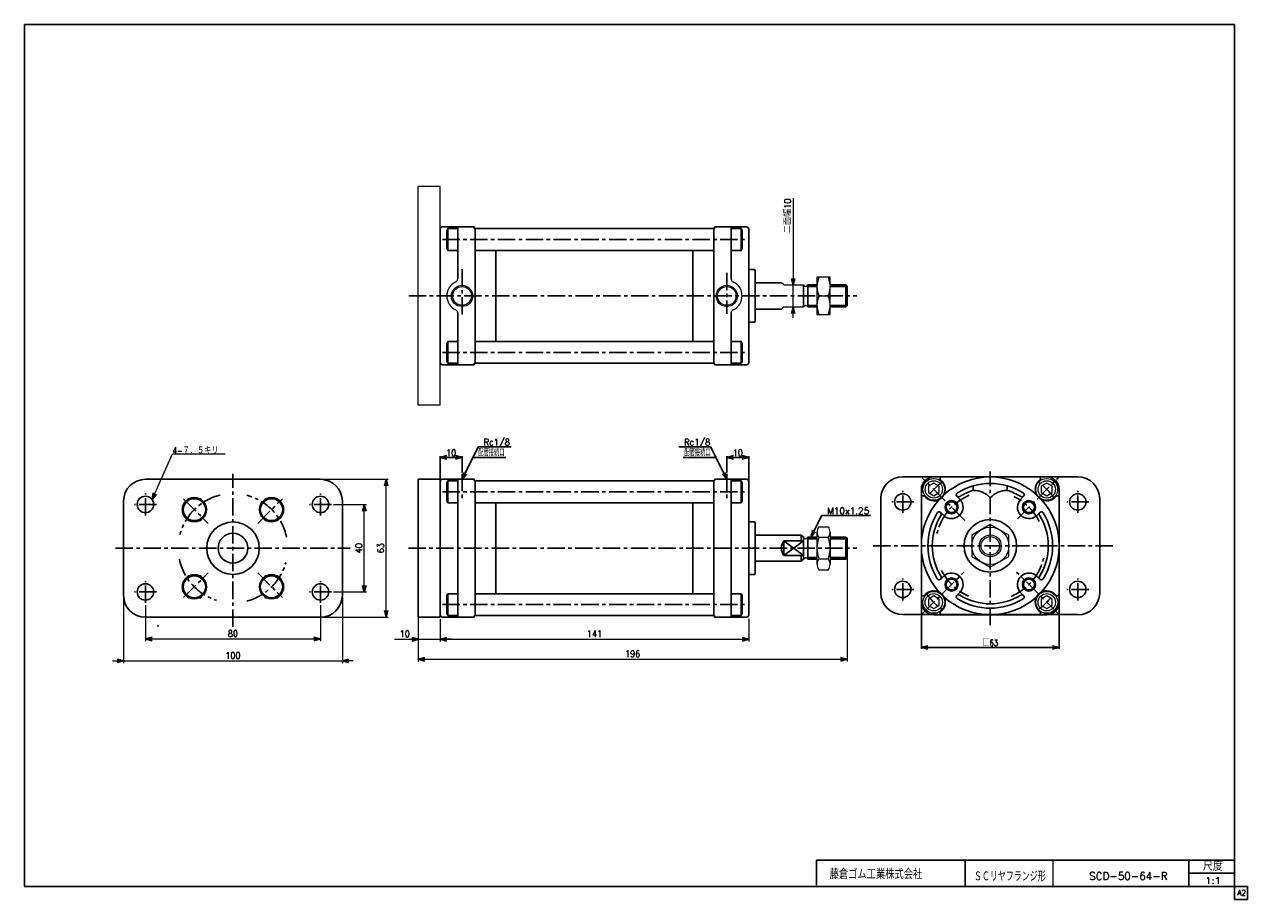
# Model space of a CAD drawing. Header units: millimetres. Extents: x -272 to 287, y -200 to 200.
import ezdxf
from ezdxf.enums import TextEntityAlignment as Align

# ---------------------------------------------------------------- set-up
doc = ezdxf.new("R2010")
doc.units = ezdxf.units.MM
doc.header["$LTSCALE"] = 0.25
doc.header["$PDSIZE"] = 1
doc.linetypes.add('CENTER', pattern=[50.8, 31.75, -6.35, 6.35, -6.35])
doc.layers.add('ZUWAKU', color=7, linetype='Continuous')
doc.styles.add('FdaStyle0', font='txt.shx', dxfattribs={"width": 0.892857, "bigfont": 'bigfont'})
doc.dimstyles.new('DaDimRotatedStyle', dxfattribs={"dimtxt": 3, "dimasz": 3.000002, "dimexe": 1, "dimexo": 1, "dimgap": 1, "dimtad": 3, "dimdsep": 46, "dimtxsty": 'FdaStyle0', "dimblk1": 'OPEN30', "dimblk2": 'OPEN30', "dimsah": 1, "dimcen": 0.09, "dimclrd": 4, "dimclre": 4, "dimclrt": 4, "dimadec": 0, "dimazin": 2, "dimtfac": 1, "dimtdec": 4, "dimtmove": 0, "dimatfit": 0, "dimfxl": 1, "dimarcsym": 0})

# ---------------------------------------------------------------- blocks, each defined once
blk = doc.blocks.new('_OPEN30')
at = {"color": 0, "linetype": 'ByBlock', "lineweight": -2}
for p, q in [((-1, 0.267949), (0, 0)), ((0, 0), (-1, -0.267949)), ((0, 0), (-1, 0))]:
    blk.add_line(p, q, dxfattribs=at)
blk = doc.blocks.new('DC_GROUP_Φ50_1')
at = {"color": 4, "linetype": 'Continuous', "lineweight": 13}
for p, q in [((195.22, -9.63), (192.72, -11.08)), ((192.72, -11.08), (192.72, -13.96)), ((197.72, -11.08), (195.22, -9.63)), ((197.72, -13.96), (197.72, -11.08)), ((192.72, -13.96), (195.22, -15.41)), ((195.22, -15.41), (197.72, -13.96))]:
    blk.add_line(p, q, dxfattribs=at)
for radius in [5, 3.96]:
    blk.add_circle((195.22, -12.52), radius, dxfattribs=at)
blk = doc.blocks.new('DC_GROUP_Φ50_2')
at = {"color": 4, "linetype": 'Continuous', "lineweight": 13}
for p, q in [((143.62, -9.63), (141.12, -11.08)), ((141.12, -11.08), (141.12, -13.96)), ((146.12, -11.08), (143.62, -9.63)), ((146.12, -13.96), (146.12, -11.08)), ((141.12, -13.96), (143.62, -15.41)), ((143.62, -15.41), (146.12, -13.96))]:
    blk.add_line(p, q, dxfattribs=at)
for radius in [5, 3.96]:
    blk.add_circle((143.62, -12.52), radius, dxfattribs=at)
blk = doc.blocks.new('DC_GROUP_Φ50_3')
at = {"color": 4, "linetype": 'Continuous', "lineweight": 13}
for p, q in [((143.61, -61.24), (141.11, -62.69)), ((146.11, -62.69), (143.61, -61.24)), ((141.11, -62.69), (141.11, -65.57)), ((141.11, -65.57), (143.61, -67.02)), ((143.61, -67.02), (146.11, -65.57)), ((146.11, -65.57), (146.11, -62.69))]:
    blk.add_line(p, q, dxfattribs=at)
for radius in [5, 3.96]:
    blk.add_circle((143.61, -64.13), radius, dxfattribs=at)
blk = doc.blocks.new('DC_GROUP_Φ50_4')
at = {"color": 4, "linetype": 'Continuous', "lineweight": 13}
for p, q in [((195.23, -61.24), (192.73, -62.69)), ((197.73, -62.69), (195.23, -61.24)), ((192.73, -62.69), (192.73, -65.57)), ((192.73, -65.57), (195.23, -67.02)), ((195.23, -67.02), (197.73, -65.57)), ((197.73, -65.57), (197.73, -62.69))]:
    blk.add_line(p, q, dxfattribs=at)
for radius in [5, 3.96]:
    blk.add_circle((195.23, -64.13), radius, dxfattribs=at)
blk = doc.blocks.new('DC_GROUP_Φ50_5')
at = {"color": 4, "linetype": 'Continuous', "lineweight": 13}
for p, q in [((169.42, -28.5), (160.92, -33.41)), ((160.92, -33.41), (160.92, -43.23)), ((177.92, -33.41), (169.42, -28.5)), ((177.92, -43.23), (177.92, -33.41)), ((160.92, -43.23), (169.42, -48.13)), ((169.42, -48.13), (177.92, -43.23))]:
    blk.add_line(p, q, dxfattribs=at)
for radius in [8.5, 5, 4.19]:
    blk.add_circle((169.42, -38.32), radius, dxfattribs=at)
blk = doc.blocks.new('DC_GROUP_Φ50_6')
at = {"color": 4, "linetype": 'Continuous', "lineweight": 13}
for p, q in [((96.22, 84.42), (90.22, 84.42)), ((90.22, 84.42), (90.22, 67.42)), ((96.22, 67.42), (96.22, 84.42)), ((91.12, 75.92), (95.33, 75.92)), ((90.22, 67.42), (96.22, 67.42))]:
    blk.add_line(p, q, dxfattribs=at)
for centre, start, end in [((100.67, 80.17), 156.0093, 203.9907), ((85.78, 80.17), 336.0093, 23.9907), ((100.67, 71.67), 156.0093, 203.9907), ((85.78, 71.67), 336.0093, 23.9907)]:
    blk.add_arc(centre, 10.45, start, end, dxfattribs=at)
blk = doc.blocks.new('DC_GROUP_Φ50_7')
at = {"color": 4, "linetype": 'Continuous', "lineweight": 13}
for p, q in [((90.22, -32.04), (90.22, -46.77)), ((91.13, -29.59), (95.32, -29.59)), ((96.22, -32.04), (96.22, -46.77)), ((95.32, -34.5), (91.13, -34.5)), ((91.13, -44.31), (95.32, -44.31)), ((91.13, -49.22), (95.32, -49.22))]:
    blk.add_line(p, q, dxfattribs=at)
for centre, radius, start, end in [((94.01, -32.04), 3.78, 139.5701, 220.4299), ((92.44, -32.04), 3.78, 319.5701, 40.4299), ((104, -39.4), 13.78, 159.1359, 200.8641), ((82.45, -39.4), 13.78, 339.1359, 20.8641), ((94.01, -46.77), 3.78, 139.5701, 220.4299), ((92.44, -46.77), 3.78, 319.5701, 40.4299)]:
    blk.add_arc(centre, radius, start, end, dxfattribs=at)
blk = doc.blocks.new('DA_IMAGEDIMGROUP_1')
at = {"color": 4, "linetype": 'Continuous', "lineweight": 13}
for p, q in [((79.35, 120.54), (79.35, 80.92)), ((79.35, 70.92), (79.35, 80.92)), ((79.35, 65.92), (79.35, 70.92))]:
    blk.add_line(p, q, dxfattribs=at)
at = {"color": 4, "xscale": 3.000002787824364, "yscale": 2.999989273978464}
for p, rotation in [((79.35, 80.92), 270), ((79.35, 70.92), 90)]:
    blk.add_blockref('_OPEN30', p, dxfattribs=dict(at, rotation=rotation))
at = {"color": 4, "insert": (78.35, 104.54), "char_height": 3, "width": 22.5, "attachment_point": 7, "rotation": 90, "style": 'FdaStyle0'}
blk.add_mtext('\\T1.00;二面幅10', dxfattribs=at)
blk = doc.blocks.new('DC_GROUP_Φ50_8')
at = {"color": 4, "linetype": 'Continuous', "lineweight": 13}
for p, q in [((-197.22, -16.77), (-200.11, -21.77)), ((-200.11, -21.77), (-197.22, -26.77)), ((-191.45, -16.77), (-197.22, -16.77)), ((-188.56, -21.77), (-191.45, -16.77)), ((-191.45, -26.77), (-188.56, -21.77)), ((-197.22, -26.77), (-191.45, -26.77))]:
    blk.add_line(p, q, dxfattribs=at)
blk.add_circle((-194.33, -21.77), 5, dxfattribs=at)
blk = doc.blocks.new('DC_GROUP_Φ50_9')
at = {"color": 4, "linetype": 'Continuous', "lineweight": 13}
for p, q in [((-197.22, -52.04), (-200.11, -57.04)), ((-191.45, -52.04), (-197.22, -52.04)), ((-188.56, -57.04), (-191.45, -52.04)), ((-200.11, -57.04), (-197.22, -62.04)), ((-191.45, -62.04), (-188.56, -57.04)), ((-197.22, -62.04), (-191.45, -62.04))]:
    blk.add_line(p, q, dxfattribs=at)
blk.add_circle((-194.33, -57.04), 5, dxfattribs=at)
blk = doc.blocks.new('DC_GROUP_Φ50_10')
at = {"color": 4, "linetype": 'Continuous', "lineweight": 13}
for p, q in [((-161.95, -52.04), (-164.84, -57.04)), ((-156.18, -52.04), (-161.95, -52.04)), ((-153.29, -57.04), (-156.18, -52.04)), ((-164.84, -57.04), (-161.95, -62.04)), ((-156.18, -62.04), (-153.29, -57.04)), ((-161.95, -62.04), (-156.18, -62.04))]:
    blk.add_line(p, q, dxfattribs=at)
blk.add_circle((-159.07, -57.04), 5, dxfattribs=at)
blk = doc.blocks.new('DC_GROUP_Φ50_11')
at = {"color": 4, "linetype": 'Continuous', "lineweight": 13}
for p, q in [((-161.95, -16.77), (-164.84, -21.77)), ((-164.84, -21.77), (-161.95, -26.77)), ((-156.18, -16.77), (-161.95, -16.77)), ((-153.29, -21.77), (-156.18, -16.77)), ((-156.18, -26.77), (-153.29, -21.77)), ((-161.95, -26.77), (-156.18, -26.77))]:
    blk.add_line(p, q, dxfattribs=at)
blk.add_circle((-159.07, -21.77), 5, dxfattribs=at)
blk = doc.blocks.new('*D13')
at = {"color": 4, "linetype": 'Continuous', "lineweight": 13}
for p, q in [((-216.7, -65.4), (-216.7, -81.9)), ((-136.7, -65.4), (-136.7, -81.9)), ((-216.7, -80.9), (-136.7, -80.9))]:
    blk.add_line(p, q, dxfattribs=at)
at = {"color": 4, "xscale": 3.000002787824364, "yscale": 2.999989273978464}
for p, rotation in [((-216.7, -80.9), 180), ((-136.7, -80.9), 360)]:
    blk.add_blockref('_OPEN30', p, dxfattribs=dict(at, rotation=rotation))
at = {"color": 4, "insert": (-176.7, -79.9), "char_height": 3, "width": 11.25, "attachment_point": 8, "style": 'FdaStyle0'}
blk.add_mtext('\\T1.00;80', dxfattribs=at)
blk = doc.blocks.new('DA_IMAGEDIMGROUP_2')
at = {"color": 4, "linetype": 'Continuous', "lineweight": 13}
for p, q in [((-226.7, -61.9), (-226.7, -91.9)), ((-126.7, -61.9), (-126.7, -91.9)), ((-231.7, -90.9), (-226.7, -90.9)), ((-226.7, -90.9), (-126.7, -90.9)), ((-121.7, -90.9), (-126.7, -90.9))]:
    blk.add_line(p, q, dxfattribs=at)
at = {"color": 4, "xscale": 3.000002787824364, "yscale": 2.999989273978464}
for p, rotation in [((-226.7, -90.9), 360), ((-126.7, -90.9), 180)]:
    blk.add_blockref('_OPEN30', p, dxfattribs=dict(at, rotation=rotation))
at = {"color": 4, "insert": (-176.7, -89.9), "char_height": 3, "width": 15, "attachment_point": 8, "style": 'FdaStyle0'}
blk.add_mtext('\\T1.00;100', dxfattribs=at)
blk = doc.blocks.new('*D15')
at = {"color": 4, "linetype": 'Continuous', "lineweight": 13}
for p, q in [((-130.7, -19.4), (-115.7, -19.4)), ((-116.7, -59.4), (-116.7, -19.4)), ((-130.7, -59.4), (-115.7, -59.4))]:
    blk.add_line(p, q, dxfattribs=at)
at = {"color": 4, "xscale": 3.000002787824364, "yscale": 2.999989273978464}
for p, rotation in [((-116.7, -19.4), 90), ((-116.7, -59.4), 270)]:
    blk.add_blockref('_OPEN30', p, dxfattribs=dict(at, rotation=rotation))
at = {"color": 4, "insert": (-117.7, -39.4), "char_height": 3, "width": 11.25, "attachment_point": 8, "rotation": 90, "style": 'FdaStyle0'}
blk.add_mtext('\\T1.00;40', dxfattribs=at)
blk = doc.blocks.new('*D16')
at = {"color": 4, "linetype": 'Continuous', "lineweight": 13}
for p, q in [((-135.7, -7.9), (-105.7, -7.9)), ((-106.7, -70.9), (-106.7, -7.9)), ((-135.7, -70.9), (-105.7, -70.9))]:
    blk.add_line(p, q, dxfattribs=at)
at = {"color": 4, "xscale": 3.000002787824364, "yscale": 2.999989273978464}
for p, rotation in [((-106.7, -7.9), 90), ((-106.7, -70.9), 270)]:
    blk.add_blockref('_OPEN30', p, dxfattribs=dict(at, rotation=rotation))
at = {"color": 4, "insert": (-107.7, -39.4), "char_height": 3, "width": 11.25, "attachment_point": 8, "rotation": 90, "style": 'FdaStyle0'}
blk.add_mtext('\\T1.00;63', dxfattribs=at)
blk = doc.blocks.new('DA_IMAGEDIMGROUP_3')
at = {"color": 4, "linetype": 'Continuous', "lineweight": 13}
for p, q in [((-92, -71.9), (-92, -82.03)), ((-82, -71.9), (-82, -82.03)), ((-102.89, -81.03), (-92, -81.03)), ((-92, -81.03), (-82, -81.03)), ((-77, -81.03), (-82, -81.03))]:
    blk.add_line(p, q, dxfattribs=at)
at = {"color": 4, "xscale": 3.000002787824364, "yscale": 2.999989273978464}
for p, rotation in [((-92, -81.03), 360), ((-82, -81.03), 180)]:
    blk.add_blockref('_OPEN30', p, dxfattribs=dict(at, rotation=rotation))
at = {"color": 4, "insert": (-95.89, -80.03), "char_height": 3, "width": 11.25, "attachment_point": 9, "style": 'FdaStyle0'}
blk.add_mtext('\\T1.00;10', dxfattribs=at)
blk = doc.blocks.new('*D18')
at = {"color": 4, "linetype": 'Continuous', "lineweight": 13}
for p, q in [((59, -71.73), (59, -82.03)), ((-82, -72.73), (-82, -82.03)), ((-82, -81.03), (59, -81.03))]:
    blk.add_line(p, q, dxfattribs=at)
at = {"color": 4, "xscale": 3.000002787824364, "yscale": 2.999989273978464}
for p, rotation in [((-82, -81.03), 180), ((59, -81.03), 360)]:
    blk.add_blockref('_OPEN30', p, dxfattribs=dict(at, rotation=rotation))
at = {"color": 4, "insert": (-11.5, -80.03), "char_height": 3, "width": 15, "attachment_point": 8, "style": 'FdaStyle0'}
blk.add_mtext('\\T1.00;141', dxfattribs=at)
blk = doc.blocks.new('*D19')
at = {"color": 4, "linetype": 'Continuous', "lineweight": 13}
for p, q in [((104, -34.73), (104, -91.2)), ((-92, -61.9), (-92, -91.2)), ((-92, -90.2), (104, -90.2))]:
    blk.add_line(p, q, dxfattribs=at)
at = {"color": 4, "xscale": 3.000002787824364, "yscale": 2.999989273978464}
for p, rotation in [((-92, -90.2), 180), ((104, -90.2), 360)]:
    blk.add_blockref('_OPEN30', p, dxfattribs=dict(at, rotation=rotation))
at = {"color": 4, "insert": (6, -89.2), "char_height": 3, "width": 15, "attachment_point": 8, "style": 'FdaStyle0'}
blk.add_mtext('\\T1.00;196', dxfattribs=at)
blk = doc.blocks.new('DC_GROUP_Φ50_12')
at = {"color": 4, "linetype": 'Continuous', "lineweight": 13}
for p, q in [((-213.66, -17.21), (-204.31, 3.72)), ((-204.31, 3.72), (-180.31, 3.72))]:
    blk.add_line(p, q, dxfattribs=at)
at = {"color": 4, "xscale": 3.000002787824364, "yscale": 2.999989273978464, "rotation": 245.931555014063}
blk.add_blockref('_OPEN30', (-213.66, -17.21), dxfattribs=at)
at = {"color": 4, "style": 'FdaStyle0', "width": 0.875}
blk.add_text('4-７．５キリ', height=3, dxfattribs=at).set_placement((-204.31, 3.72), (-183.31, 3.72), align=Align.FIT)

msp = doc.modelspace()

# ---------------------------------------------------------------- linework, layer by layer
at = {"color": 4, "linetype": 'Continuous', "lineweight": 13}
for p, q in [((-81.997, 125.921), (-91.997, 125.921)), ((-91.997, 25.921), (-91.997, 125.921)), ((-81.997, 25.921), (-81.997, 125.921)), ((75.003, 80.921), (74.003, 81.921)), ((75.003, 80.921), (84.003, 80.921)), ((90.224, 80.921), (90.224, 70.921)), ((74.003, 69.921), (75.003, 70.921)), ((75.003, 70.921), (84.003, 70.921)), ((-81.997, 25.921), (-91.997, 25.921)), ((90.224, -34.404), (90.224, -44.404))]:
    msp.add_line(p, q, dxfattribs=at)
at = {"color": 4, "linetype": 'Continuous', "lineweight": 25}
for p, q in [((-81.997, 75.921), (-81.997, 106.421)), ((-80.997, 107.421), (-73.997, 107.421)), ((-78.492, 106.708), (-78.997, 105.835)), ((-78.492, 106.708), (-73.997, 106.708)), ((-78.492, 96.735), (-78.492, 106.708)), ((-73.997, 107.495), (-73.997, 83.667)), ((-73.997, 107.421), (-66.497, 107.421)), ((-66.397, 106.871), (-66.397, 107.321)), ((-66.197, 106.671), (-65.747, 106.671)), ((-65.697, 106.721), (-65.997, 106.421)), ((-65.997, 106.671), (-65.997, 75.921)), ((-65.697, 106.721), (42.703, 106.721)), ((43.003, 106.421), (42.703, 106.721)), ((43.203, 106.671), (42.753, 106.671)), ((43.003, 75.921), (43.003, 106.671)), ((43.403, 106.871), (43.403, 107.321)), ((51.003, 107.421), (43.503, 107.421)), ((51.003, 83.667), (51.003, 107.495)), ((58.003, 107.421), (51.003, 107.421)), ((55.499, 106.708), (51.003, 106.708)), ((55.499, 106.708), (56.003, 105.835)), ((55.499, 96.735), (55.499, 106.708)), ((59.003, 75.921), (59.003, 106.421)), ((-78.997, 105.835), (-78.997, 97.608)), ((56.003, 105.835), (56.003, 97.608)), ((-78.997, 97.608), (-78.492, 96.735)), ((-73.997, 96.735), (-78.492, 96.735)), ((-65.697, 96.721), (-65.997, 97.021)), ((-65.697, 96.721), (42.703, 96.721)), ((-56.497, 96.721), (-56.497, 75.921)), ((33.503, 75.921), (33.503, 96.721)), ((42.703, 96.721), (43.003, 97.021)), ((51.003, 96.735), (55.499, 96.735)), ((56.003, 97.608), (55.499, 96.735)), ((61.503, 87.921), (59.003, 87.921)), ((62.003, 87.421), (62.003, 75.921)), ((62.003, 81.921), (74.003, 81.921)), ((84.003, 75.921), (84.003, 80.921)), ((90.224, 80.921), (86.003, 80.921)), ((86.003, 80.921), (86.003, 75.921)), ((90.224, 80.246), (86.003, 80.246)), ((103.328, 80.921), (96.224, 80.921)), ((104.003, 80.246), (96.224, 80.246)), ((104.003, 80.246), (103.328, 80.921)), ((103.328, 80.921), (103.328, 75.921)), ((104.003, 75.921), (104.003, 80.246)), ((-81.997, 75.921), (-81.997, 45.421)), ((-65.997, 45.171), (-65.997, 75.921)), ((-56.497, 55.121), (-56.497, 75.921)), ((33.503, 75.921), (33.503, 55.121)), ((43.003, 75.921), (43.003, 45.171)), ((59.003, 75.921), (59.003, 45.421)), ((62.003, 64.421), (62.003, 75.921)), ((84.003, 75.921), (84.003, 70.921)), ((86.003, 70.921), (86.003, 75.921)), ((103.328, 70.921), (103.328, 75.921)), ((104.003, 75.921), (104.003, 71.596)), ((-73.997, 44.348), (-73.997, 68.175)), ((51.003, 68.175), (51.003, 44.348)), ((62.003, 69.921), (74.003, 69.921)), ((90.224, 71.596), (86.003, 71.596)), ((90.224, 70.921), (86.003, 70.921)), ((104.003, 71.596), (96.224, 71.596)), ((103.328, 70.921), (96.224, 70.921)), ((104.003, 71.596), (103.328, 70.921)), ((61.503, 63.921), (59.003, 63.921)), ((-78.997, 54.235), (-78.492, 55.108)), ((-78.997, 46.008), (-78.997, 54.235)), ((-73.997, 55.108), (-78.492, 55.108)), ((-78.492, 55.108), (-78.492, 45.135)), ((-65.697, 55.121), (-65.997, 54.821)), ((-65.697, 55.121), (42.703, 55.121)), ((42.703, 55.121), (43.003, 54.821)), ((51.003, 55.108), (55.499, 55.108)), ((56.003, 54.235), (55.499, 55.108)), ((55.499, 55.108), (55.499, 45.135)), ((56.003, 46.008), (56.003, 54.235)), ((-78.492, 45.135), (-78.997, 46.008)), ((-78.492, 45.135), (-73.997, 45.135)), ((-66.397, 44.971), (-66.397, 44.521)), ((-66.197, 45.171), (-65.747, 45.171)), ((-65.697, 45.121), (-65.997, 45.421)), ((-65.697, 45.121), (42.703, 45.121)), ((43.003, 45.421), (42.703, 45.121)), ((43.203, 45.171), (42.753, 45.171)), ((43.403, 44.971), (43.403, 44.521)), ((55.499, 45.135), (51.003, 45.135)), ((55.499, 45.135), (56.003, 46.008)), ((-80.997, 44.421), (-73.997, 44.421)), ((-73.997, 44.421), (-66.497, 44.421)), ((51.003, 44.421), (43.503, 44.421)), ((58.003, 44.421), (51.003, 44.421)), ((-71.997, -7.904), (-64.566, 6.957)), ((-64.561, 6.954), (-49.561, 6.954)), ((27.044, 6.954), (41.574, 6.954)), ((49.003, -7.904), (41.574, 6.954)), ((-81.997, 2.696), (-81.997, -8.193)), ((-81.997, 2.096), (-71.997, 2.096)), ((-71.997, -4.804), (-71.997, 2.696)), ((-66.997, 2.096), (-51.997, 2.096)), ((44.003, 2.096), (29.003, 2.096)), ((49.003, -4.804), (49.003, 2.696)), ((59.003, 2.096), (49.003, 2.096)), ((59.003, -8.304), (59.003, 2.696)), ((-216.701, -7.904), (-136.701, -7.904)), ((-91.997, -7.904), (-81.997, -7.904)), ((-91.997, -7.904), (-91.997, -70.904)), ((-81.997, -7.904), (-81.997, -70.904)), ((-81.997, -39.404), (-81.997, -8.904)), ((-80.997, -7.904), (-73.997, -7.904)), ((-78.492, -8.618), (-78.997, -9.491)), ((-78.997, -9.491), (-78.997, -17.718)), ((-78.492, -8.618), (-73.997, -8.618)), ((-78.492, -18.591), (-78.492, -8.618)), ((-73.997, -7.831), (-73.997, -39.404)), ((-73.997, -7.904), (-66.497, -7.904)), ((-66.397, -8.454), (-66.397, -8.004)), ((-66.197, -8.654), (-65.747, -8.654)), ((-65.697, -8.604), (-65.997, -8.904)), ((-65.997, -8.654), (-65.997, -39.404)), ((-65.697, -8.604), (42.703, -8.604)), ((43.003, -8.904), (42.703, -8.604)), ((43.203, -8.654), (42.753, -8.654)), ((43.003, -39.404), (43.003, -8.654)), ((43.403, -8.454), (43.403, -8.004)), ((51.003, -7.904), (43.503, -7.904)), ((51.003, -39.404), (51.003, -7.831)), ((58.003, -7.904), (51.003, -7.904)), ((55.499, -8.618), (51.003, -8.618)), ((55.499, -8.618), (56.003, -9.491)), ((55.499, -18.591), (55.499, -8.618)), ((56.003, -9.491), (56.003, -17.718)), ((59.003, -39.404), (59.003, -8.904)), ((129.423, -6.75), (209.423, -6.75)), ((143.623, -6.819), (169.423, -6.819)), ((147.592, -9.064), (146.713, -8.185)), ((161.673, -10.893), (161.673, -12.978)), ((195.223, -6.819), (169.423, -6.819)), ((177.173, -10.893), (177.173, -12.978)), ((191.52, -8.797), (192.132, -8.185)), ((119.423, -59.75), (119.423, -16.75)), ((137.923, -64.119), (137.923, -12.519)), ((139.901, -16.222), (139.288, -15.609)), ((155.724, -17.196), (154.198, -15.67)), ((183.388, -16.929), (184.647, -15.67)), ((198.677, -16.489), (199.557, -15.609)), ((200.923, -64.119), (200.923, -12.519)), ((219.423, -16.75), (219.423, -59.75)), ((-226.701, -60.904), (-226.701, -17.904)), ((-126.701, -17.904), (-126.701, -60.904)), ((-78.997, -17.718), (-78.492, -18.591)), ((-73.997, -18.591), (-78.492, -18.591)), ((-65.697, -18.604), (-65.997, -18.304)), ((-65.697, -18.604), (42.703, -18.604)), ((-56.497, -18.604), (-56.497, -39.404)), ((33.503, -39.404), (33.503, -18.604)), ((42.703, -18.604), (43.003, -18.304)), ((51.003, -18.591), (55.499, -18.591)), ((56.003, -17.718), (55.499, -18.591)), ((61.503, -27.404), (59.003, -27.404)), ((62.003, -27.904), (62.003, -39.404)), ((87.475, -34.404), (92.475, -24.404)), ((92.475, -24.404), (114.675, -24.404)), ((148.033, -24.354), (146.774, -23.095)), ((190.546, -24.621), (192.071, -23.095)), ((62.003, -33.404), (83.003, -33.404)), ((83.003, -33.404), (84.003, -34.404)), ((83.003, -33.404), (83.003, -36.089)), ((75.003, -36.089), (75.003, -42.719)), ((75.003, -36.089), (84.003, -36.089)), ((75.003, -42.719), (84.003, -36.089)), ((75.003, -36.089), (84.003, -42.719)), ((84.003, -39.404), (84.003, -34.404)), ((90.224, -34.404), (86.003, -34.404)), ((86.003, -34.404), (86.003, -39.404)), ((90.224, -35.079), (86.003, -35.079)), ((103.328, -34.404), (96.224, -34.404)), ((104.003, -35.079), (96.224, -35.079)), ((104.003, -35.079), (103.328, -34.404)), ((103.328, -34.404), (103.328, -39.404)), ((104.003, -39.404), (104.003, -35.079)), ((-81.997, -39.404), (-81.997, -69.904)), ((-73.997, -70.978), (-73.997, -39.404)), ((-65.997, -70.154), (-65.997, -39.404)), ((-56.497, -60.204), (-56.497, -39.404)), ((33.503, -39.404), (33.503, -60.204)), ((43.003, -39.404), (43.003, -70.154)), ((51.003, -39.404), (51.003, -70.978)), ((59.003, -39.404), (59.003, -69.904)), ((62.003, -50.904), (62.003, -39.404)), ((75.003, -42.719), (84.003, -42.719)), ((83.003, -45.404), (83.003, -42.719)), ((83.003, -45.404), (84.003, -44.404)), ((84.003, -39.404), (84.003, -44.404)), ((86.003, -44.404), (86.003, -39.404)), ((90.224, -43.729), (86.003, -43.729)), ((90.224, -44.404), (86.003, -44.404)), ((104.003, -43.729), (96.224, -43.729)), ((103.328, -44.404), (96.224, -44.404)), ((103.328, -44.404), (103.328, -39.404)), ((104.003, -43.729), (103.328, -44.404)), ((104.003, -39.404), (104.003, -43.729)), ((62.003, -45.404), (83.003, -45.404)), ((61.503, -51.404), (59.003, -51.404)), ((148.3, -52.018), (146.774, -53.543)), ((190.813, -52.285), (192.071, -53.543)), ((-78.997, -61.091), (-78.492, -60.218)), ((-78.997, -69.318), (-78.997, -61.091)), ((-73.997, -60.218), (-78.492, -60.218)), ((-78.492, -60.218), (-78.492, -70.191)), ((-65.697, -60.204), (-65.997, -60.504)), ((-65.697, -60.204), (42.703, -60.204)), ((42.703, -60.204), (43.003, -60.504)), ((51.003, -60.218), (55.499, -60.218)), ((56.003, -61.091), (55.499, -60.218)), ((55.499, -60.218), (55.499, -70.191)), ((56.003, -69.318), (56.003, -61.091)), ((140.168, -60.149), (139.288, -61.029)), ((155.457, -59.709), (154.198, -60.968)), ((183.121, -59.442), (184.647, -60.968)), ((198.944, -60.416), (199.557, -61.029)), ((137.923, -64.719), (137.923, -85.419)), ((200.923, -64.719), (200.923, -85.419)), ((-136.701, -70.904), (-216.701, -70.904)), ((-91.997, -70.904), (-81.997, -70.904)), ((-80.997, -70.904), (-73.997, -70.904)), ((-78.492, -70.191), (-78.997, -69.318)), ((-78.492, -70.191), (-73.997, -70.191)), ((-73.997, -70.904), (-66.497, -70.904)), ((-66.397, -70.354), (-66.397, -70.804)), ((-66.197, -70.154), (-65.747, -70.154)), ((-65.697, -70.204), (-65.997, -69.904)), ((-65.697, -70.204), (42.703, -70.204)), ((43.003, -69.904), (42.703, -70.204)), ((43.203, -70.154), (42.753, -70.154)), ((43.403, -70.354), (43.403, -70.804)), ((51.003, -70.904), (43.503, -70.904)), ((55.499, -70.191), (51.003, -70.191)), ((58.003, -70.904), (51.003, -70.904)), ((55.499, -70.191), (56.003, -69.318)), ((209.423, -69.75), (129.423, -69.75)), ((143.623, -69.819), (169.423, -69.819)), ((147.325, -67.841), (146.713, -68.453)), ((195.223, -69.819), (169.423, -69.819)), ((191.253, -67.574), (192.132, -68.453)), ((137.923, -84.819), (200.923, -84.819))]:
    msp.add_line(p, q, dxfattribs=at)
at = {"color": 4, "linetype": 'CENTER', "lineweight": 25}
for p, q in [((-80.997, 101.721), (58.003, 101.721)), ((-71.997, 88.096), (-71.997, 66.27)), ((49.003, 86.523), (49.003, 67.664)), ((-96.383, 75.921), (108.489, 75.921)), ((-80.997, 50.121), (58.003, 50.121)), ((-176.701, -75.33), (-176.701, -5.404)), ((-71.997, -5.404), (-71.997, -16.887)), ((49.003, -5.404), (49.003, -16.887)), ((169.423, -74.596), (169.423, -4.319)), ((157.783, -26.679), (138.31, -7.206)), ((181.795, -25.947), (200.535, -7.206)), ((-216.701, -24.404), (-216.701, -14.404)), ((-136.701, -24.404), (-136.701, -14.404)), ((-80.997, -13.604), (58.003, -13.604)), ((129.423, -23.25), (129.423, -13.25)), ((209.423, -23.25), (209.423, -13.25)), ((-211.701, -19.404), (-221.701, -19.404)), ((-199.284, -16.821), (-187.993, -28.113)), ((-165.409, -28.113), (-154.118, -16.821)), ((-131.701, -19.404), (-141.701, -19.404)), ((134.423, -18.25), (124.423, -18.25)), ((214.423, -18.25), (204.423, -18.25)), ((115.945, -38.319), (226.763, -38.319)), ((-230.341, -39.404), (-123.128, -39.404)), ((-96.512, -39.404), (108.489, -39.404)), ((138.31, -69.432), (157.558, -50.184)), ((200.535, -69.432), (181.403, -50.3)), ((-216.701, -64.404), (-216.701, -54.404)), ((-199.284, -61.988), (-187.993, -50.696)), ((-165.409, -50.696), (-154.118, -61.988)), ((-136.701, -64.404), (-136.701, -54.404)), ((129.423, -63.25), (129.423, -53.25)), ((209.423, -63.25), (209.423, -53.25)), ((-211.701, -59.404), (-221.701, -59.404)), ((-131.701, -59.404), (-141.701, -59.404)), ((134.423, -58.25), (124.423, -58.25)), ((214.423, -58.25), (204.423, -58.25)), ((-80.997, -65.204), (58.003, -65.204))]:
    msp.add_line(p, q, dxfattribs=at)
at = {"color": 4, "linetype": 'Continuous', "lineweight": 13}
for centre, radius in [((-71.997, 75.921), 4.862), ((-71.997, 75.921), 4.281), ((49.003, 75.921), 4.862), ((49.003, 75.921), 4.281)]:
    msp.add_circle(centre, radius, dxfattribs=at)
at = {"color": 4, "linetype": 'Continuous', "lineweight": 25}
for centre, radius in [((-216.701, -19.404), 3.75), ((-194.334, -21.771), 5.5), ((-159.068, -21.771), 5.5), ((-136.701, -19.404), 3.75), ((129.423, -18.25), 3.75), ((209.423, -18.25), 3.75), ((151.745, -20.641), 3), ((151.745, -20.641), 2.5), ((187.1, -20.641), 3), ((187.1, -20.641), 2.5), ((-176.701, -39.404), 12), ((169.423, -38.319), 12), ((-176.701, -39.404), 6.8), ((-216.701, -59.404), 3.75), ((-194.334, -57.038), 5.5), ((-159.068, -57.038), 5.5), ((-136.701, -59.404), 3.75), ((129.423, -58.25), 3.75), ((151.745, -55.997), 3), ((151.745, -55.997), 2.5), ((187.1, -55.997), 3), ((187.1, -55.997), 2.5), ((209.423, -58.25), 3.75)]:
    msp.add_circle(centre, radius, dxfattribs=at)
for centre, radius, start, end in [((-80.997, 106.421), 1, 90, 180), ((-66.497, 107.321), 0.1, 0, 90), ((-66.197, 106.871), 0.2, 180, 270), ((43.203, 106.871), 0.2, 270, 0), ((43.503, 107.321), 0.1, 90, 180), ((58.003, 106.421), 1, 0, 90), ((61.503, 87.421), 0.5, 0, 90), ((85.003, 81.325), 1.078, 201.9613, 338.0387), ((85.003, 70.518), 1.078, 21.9613, 158.0387), ((61.503, 64.421), 0.5, 270, 360), ((-80.997, 45.421), 1, 180, 270), ((-66.197, 44.971), 0.2, 90, 180), ((43.203, 44.971), 0.2, 0, 90), ((58.003, 45.421), 1, 270, 360), ((-66.497, 44.521), 0.1, 270, 0), ((43.503, 44.521), 0.1, 180, 270), ((-216.701, -17.904), 10, 90, 180), ((-136.701, -17.904), 10, 0, 90), ((-80.997, -8.904), 1, 90, 180), ((-66.497, -8.004), 0.1, 0, 90), ((-66.197, -8.454), 0.2, 180, 270), ((43.203, -8.454), 0.2, 270, 0), ((43.503, -8.004), 0.1, 90, 180), ((58.003, -8.904), 1, 0, 90), ((129.423, -16.75), 10, 90, 180), ((143.623, -12.519), 5.7, 90, 180), ((143.613, -12.51), 5.25, 225, 40.8865), ((147.279, -7.619), 0.8, 90, 225), ((169.423, -38.319), 31.5, 47.70516, 132.29484), ((169.423, -38.319), 28.5, 58.13656, 121.86344), ((195.232, -12.51), 5.25, 135, 310.8865), ((191.567, -7.619), 0.8, 315, 90), ((195.223, -12.519), 5.7, 0, 90), ((209.423, -16.75), 10, 0, 90), ((138.723, -16.175), 0.8, 45, 180), ((154.905, -14.963), 1, 121.86344, 301.86344), ((169.423, -38.319), 26.5, 107.00486, 121.86344), ((161.673, -23.636), 10.658, 43.35334, 90), ((177.173, -23.636), 10.658, 90, 136.64666), ((169.423, -38.319), 26.5, 58.13656, 72.99514), ((183.94, -14.963), 1, 238.13656, 58.13656), ((200.123, -16.175), 0.8, 360, 135), ((169.423, -38.319), 31.5, 137.70516, 222.29484), ((151.745, -20.641), 5.25, 225, 40.8865), ((187.1, -20.641), 5.25, 135, 310.8865), ((169.423, -38.319), 31.5, 317.70516, 42.29484), ((61.503, -27.904), 0.5, 0, 90), ((169.423, -38.319), 28.5, 148.13656, 211.86344), ((169.423, -38.319), 26.5, 148.13656, 211.86344), ((146.067, -23.802), 1, 328.13656, 148.13656), ((192.779, -23.802), 1, 31.86344, 211.86344), ((169.423, -38.319), 26.5, 328.13656, 31.86344), ((169.423, -38.319), 28.5, 328.13656, 31.86344), ((79.998, -39.404), 5.995, 146.42717, 213.57283), ((85.003, -34.001), 1.078, 201.9613, 338.0387), ((85.003, -44.808), 1.078, 21.9613, 158.0387), ((61.503, -50.904), 0.5, 270, 360), ((146.067, -52.836), 1, 211.86344, 31.86344), ((151.745, -55.997), 5.25, 315, 130.8865), ((187.1, -55.997), 5.25, 45, 220.8865), ((192.779, -52.836), 1, 148.13656, 328.13656), ((-216.701, -60.904), 10, 180, 270), ((-136.701, -60.904), 10, 270, 0), ((129.423, -59.75), 10, 180, 270), ((138.723, -60.463), 0.8, 180, 315), ((143.613, -64.129), 5.25, 315, 130.8865), ((154.905, -61.675), 1, 58.13656, 238.13656), ((169.423, -38.319), 26.5, 238.13656, 301.86344), ((183.94, -61.675), 1, 301.86344, 121.86344), ((195.232, -64.129), 5.25, 45, 220.8865), ((200.123, -60.463), 0.8, 225, 0), ((209.423, -59.889), 10, 270, 0), ((143.623, -64.119), 5.7, 180, 270), ((169.423, -38.319), 31.5, 227.70516, 312.29484), ((169.423, -38.319), 28.5, 238.13656, 301.86344), ((195.223, -64.119), 5.7, 270, 0), ((-80.997, -69.904), 1, 180, 270), ((-66.497, -70.804), 0.1, 270, 0), ((-66.197, -70.354), 0.2, 90, 180), ((43.203, -70.354), 0.2, 0, 90), ((43.503, -70.804), 0.1, 180, 270), ((58.003, -69.904), 1, 270, 360), ((147.279, -69.019), 0.8, 135, 270), ((191.567, -69.019), 0.8, 270, 45)]:
    msp.add_arc(centre, radius, start, end, dxfattribs=at)
at = {"color": 4, "linetype": 'Continuous', "lineweight": 13}
for centre, radius, start, end in [((-71.997, 75.921), 7, 114.31574, 245.68426), ((-75.497, 83.667), 1.5, 294.31574, 0), ((52.503, 83.667), 1.5, 180, 245.68426), ((49.003, 75.921), 7, 294.31574, 65.68426), ((-75.497, 68.175), 1.5, 0, 65.68426), ((52.503, 68.175), 1.5, 114.31574, 180)]:
    msp.add_arc(centre, radius, start, end, dxfattribs=at)
at = {"color": 4, "linetype": 'CENTER', "lineweight": 25}
for centre, radius, start, end in [((169.423, -38.319), 36.5, 127.14511, 142.85489), ((169.423, -38.319), 36.5, 36.21599, 52.85489), ((-176.701, -39.404), 25, 103.46824, 165.36592), ((-176.701, -39.404), 25, 11.6255, 75.20831), ((169.423, -38.319), 25, 112.56407, 167.03261), ((169.423, -38.319), 25, 26.46628, 64.52273), ((-176.701, -39.404), 25, 191.73901, 252.34152), ((169.423, -38.319), 25, 292.56407, 347.03261), ((-176.701, -39.404), 25, 284.78535, 344.80288), ((169.423, -38.319), 25, 206.62277, 246.66588), ((169.423, -38.319), 36.5, 216.75182, 232.85489), ((169.423, -38.319), 36.5, 307.14511, 322.85489)]:
    msp.add_arc(centre, radius, start, end, dxfattribs=at)
at = {"color": 5, "linetype": 'Continuous'}
msp.add_point((-210.961, -74.906), dxfattribs=at)
at = {"layer": 'ZUWAKU', "color": 5, "linetype": 'Continuous', "lineweight": 25}
for p, q in [((281, 200), (-272, 200)), ((-272, -194), (-272, 200)), ((281, -200), (281, 200)), ((287, -194), (-272, -194)), ((287, -200), (287, -194)), ((287, -200), (281, -200))]:
    msp.add_line(p, q, dxfattribs=at)
at = {"layer": 'ZUWAKU', "color": 4, "linetype": 'Continuous', "lineweight": 25}
for p, q in [((90, -182), (281, -182)), ((90, -193.465), (90, -182)), ((158, -182), (158, -194)), ((260.135, -194), (260.135, -182)), ((260.135, -188), (281, -188))]:
    msp.add_line(p, q, dxfattribs=at)
at = {"layer": 'ZUWAKU', "color": 4, "linetype": 'Continuous', "lineweight": 13}
msp.add_line((198, -182), (198, -194), dxfattribs=at)

# ---------------------------------------------------------------- block references
at = {"linetype": 'Continuous'}
for name in ['DA_IMAGEDIMGROUP_1', 'DC_GROUP_Φ50_6', 'DC_GROUP_Φ50_12', 'DC_GROUP_Φ50_2', 'DC_GROUP_Φ50_1', 'DC_GROUP_Φ50_8', 'DC_GROUP_Φ50_11', 'DC_GROUP_Φ50_7', 'DC_GROUP_Φ50_5', 'DC_GROUP_Φ50_9', 'DC_GROUP_Φ50_10', 'DC_GROUP_Φ50_3', 'DC_GROUP_Φ50_4', 'DA_IMAGEDIMGROUP_2', 'DA_IMAGEDIMGROUP_3']:
    msp.add_blockref(name, (0, 0), dxfattribs=at)
at = {"color": 4, "xscale": 3.000002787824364, "yscale": 2.999989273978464}
for p, rotation in [((-81.997, 2.096), 180), ((-71.997, 2.096), 360), ((49.003, 2.096), 180), ((59.003, 2.096), 360), ((-71.997, -7.904), 243.434948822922), ((49.003, -7.904), 296.565051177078), ((87.475, -34.404), 243.434948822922), ((137.923, -84.819), 180), ((200.923, -84.819), 360)]:
    msp.add_blockref('_OPEN30', p, dxfattribs=dict(at, rotation=rotation))

# ---------------------------------------------------------------- texts
at = {"color": 4, "style": 'FdaStyle0'}
for s, height, width, p, p2 in [('10', 3, 0.8, (-79.397, 2.696), (-74.597, 2.696)), ('配管接続口', 3, 0.666667, (-64.597, 2.696), (-52.597, 2.696)), ('Rc1/8', 3, 0.8, (-62.161, 7.554), (-50.161, 7.554)), ('配管接続口', 3, 0.666667, (29.603, 2.696), (41.603, 2.696)), ('Rc1/8', 3, 0.8, (29.444, 7.554), (41.444, 7.554)), ('10', 3, 0.8, (51.603, 2.696), (56.403, 2.696)), ('M10x1.25', 3, 0.8, (94.875, -23.804), (114.075, -23.804)), ('□63', 3, 0.75, (165.823, -84.219), (173.023, -84.219)), ('ＳＣリヤフランジ形', 4, 0.694915, (161.951, -191.616), (194.751, -191.616)), ('SCD-50-64-R', 3.5, 0.822989, (214.636, -191.034), (250.436, -191.034)), ('1:1', 3, 0.8, (267.649, -192.783), (274.849, -192.783))]:
    msp.add_text(s, height=height, dxfattribs=dict(at, width=width)).set_placement(p, p2, align=Align.FIT)
at = {"layer": 'ZUWAKU', "color": 4, "style": 'FdaStyle0'}
for s, height, width, p, p2 in [('尺度', 3.8, 0.749175, (266.615, -186.78), (275.695, -186.78)), ('藤倉ゴム工業株式会社', 4.5, 0.652778, (96.013, -190.657), (138.313, -190.657))]:
    msp.add_text(s, height=height, dxfattribs=dict(at, width=width)).set_placement(p, p2, align=Align.FIT)
at = {"layer": 'ZUWAKU', "color": 7, "style": 'FdaStyle0', "width": 0.8}
msp.add_text('A2', height=2.5, dxfattribs=at).set_placement((282.307, -198.125), (286.307, -198.125), align=Align.FIT)

# ---------------------------------------------------------------- dimensions: what is measured, and where the dimension line sits
at = {"linetype": 'Continuous', "lineweight": 13}
for base, p1, p2, picture, middle in [((-106.701, -7.904), (-136.701, -70.904), (-136.701, -7.904), '*D16', (-106.701, -39.404)), ((-116.701, -19.404), (-131.701, -59.404), (-131.701, -19.404), '*D15', (-116.701, -39.404))]:
    dim = msp.add_linear_dim(base=base, p1=p1, p2=p2, angle=90, dimstyle='DaDimRotatedStyle', override={"dimtxt": 3, "dimasz": 3.000002, "dimexe": 1, "dimexo": 1, "dimgap": 1, "dimtad": 3, "dimtih": 0, "dimtoh": 0, "dimdec": 2, "dimzin": 8, "dimtxsty": 'FdaStyle0', "dimblk1": 'OPEN30', "dimblk2": 'OPEN30', "dimsah": 1, "dimclrd": 4, "dimclre": 4, "dimclrt": 4, "dimazin": 2, "dimtofl": 1, "dimatfit": 0, "dimtolj": 0, "dimtzin": 8}, dxfattribs=at)
    dim.commit()
    dim.dimension.update_dxf_attribs({"geometry": picture, "text_midpoint": middle})
for base, p1, p2, picture, middle in [((104.003, -90.204), (-91.997, -60.904), (104.003, -33.729), '*D19', (6.003, -90.204)), ((-136.701, -80.904), (-216.701, -64.404), (-136.701, -64.404), '*D13', (-176.701, -80.904)), ((59.003, -81.028), (-81.997, -71.728), (59.003, -70.728), '*D18', (-11.497, -81.028))]:
    dim = msp.add_linear_dim(base=base, p1=p1, p2=p2, dimstyle='DaDimRotatedStyle', override={"dimtxt": 3, "dimasz": 3.000002, "dimexe": 1, "dimexo": 1, "dimgap": 1, "dimtad": 3, "dimtih": 0, "dimtoh": 0, "dimdec": 2, "dimzin": 8, "dimtxsty": 'FdaStyle0', "dimblk1": 'OPEN30', "dimblk2": 'OPEN30', "dimsah": 1, "dimclrd": 4, "dimclre": 4, "dimclrt": 4, "dimazin": 2, "dimtofl": 1, "dimatfit": 0, "dimtolj": 0, "dimtzin": 8}, dxfattribs=at)
    dim.commit()
    dim.dimension.update_dxf_attribs({"geometry": picture, "text_midpoint": middle})

doc.saveas('drawing.dxf')
